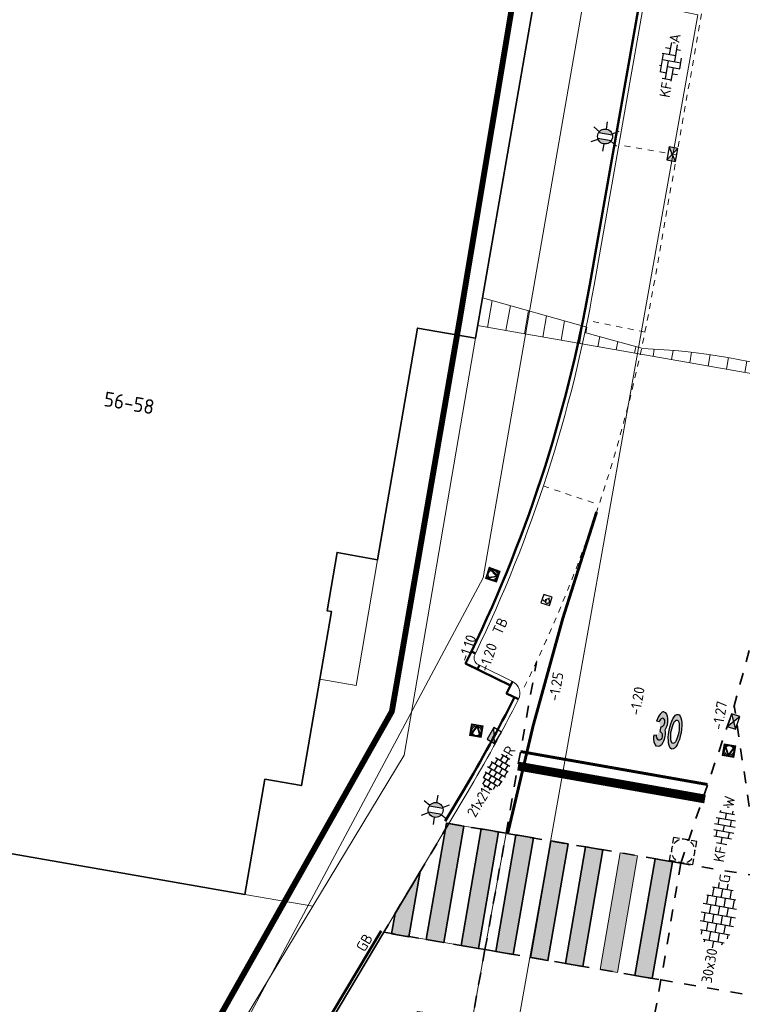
# Model space of a CAD drawing. Header units: metres. Extents: x 2514 to 227642, y 1683 to 852646.
# Tile 6 of 256: x 113492 to 113517, y 426269 to 426303. Entities that reach past the tile are written whole.
import ezdxf
from ezdxf.enums import TextEntityAlignment as Align
from ezdxf.lldxf.tags import DXFTag

# ---------------------------------------------------------------- set-up
doc = ezdxf.new("R2010")
doc.units = ezdxf.units.M
for name, pattern in [('VW-1-1_STREEP', [2, 1, -1]), ('XX-CENTER', [8, 5, -1, 1, -1]), ('ZZ-HIDDEN-SO', [4, 2, -2])]:
    doc.linetypes.add(name, pattern=pattern)
for name, color, linetype, lineweight in [('B-WE-GR-GROENVOORZIENING-GV', 252, 'Continuous', 18), ('B-WE-KG-GRENS_PERCEEL-GV', 252, 'KG-PERCEEL', 18), ('B-WE-OG-BEBOUWING-GV', 4, 'Continuous', 35), ('B-WE-OG-BEBOUWING_HUISNUMMER-T25-200', 7, 'Continuous', 25), ('B-WE-OG-BEBOUWING_LUIFEL-GV', 252, 'Continuous', 18), ('B-WE-VH-VERHARDING_OPEN-GV', 252, 'Continuous', 18), ('N-WE-IE-MEUBILAIR_WEGMEUBILAIR_LICHTMAST-S', 7, 'Continuous', 25), ('N-WE-IE-MEUBILAIR_WEGMEUBILAIR_VERKEERSBORD-S', 7, 'Continuous', 9), ('N-WE-KG-WERKGRENS-G', 7, 'XX-CENTER', 35), ('N-WE-RI-HWA_KOLK-S', 150, 'Continuous', 25), ('N-WE-RI-PUT-OPHOOGTEBRENGEN-S', 7, 'Continuous', 25), ('N-WE-VH-KANTOPSLUITING-T18', 1, 'Continuous', 18), ('N-WE-VH-KANTOPSLUITING_ACHTERKANTBAND-G', 1, 'Continuous', 50), ('N-WE-VH-KANTOPSLUITING_GAZONBAND-G', 1, 'Continuous', 35), ('N-WE-VH-KANTOPSLUITING_TROTTOIRBAND_130 150-G', 2, 'Continuous', 13), ('N-WE-VH-MATERIAALGRENS-G', 7, 'ZZ-HIDDEN-SO', 35), ('N-WE-VH-NAP-T18', 1, 'Continuous', 18), ('N-WE-VH-VERHARDING_BETONSTRAATSTEEN-S', 1, 'Continuous', 25), ('N-WE-VH-VERHARDING_STRAATBAKSTEEN-S', 1, 'Continuous', 5), ('N-WE-VH-VERHARDING_TEGEL-S', 1, 'Continuous', 25), ('N-WE-VH-VERKANTING-G', 252, 'Continuous', 5), ('N-WE-VH-VERKEERSTEGEL-S', 7, 'Continuous', 25), ('N-WE-VW-MARKERING_DWARS_OVERSTEEK_VOETGANGERS-G', 7, 'Continuous', 35), ('N-WE-VW-MARKERING_DWARS_OVERSTEEK_VOETGANGERS-V', 7, 'Continuous', 18), ('N-WE-VW-MARKERING_DWARS_STOPSTREEP_030-G', 7, 'Continuous', 25), ('N-WE-VW-MARKERING_LANGS_STREEP_11-G', 7, 'VW-1-1_STREEP', 13), ('N-WE-VW-MARKERING_LANGS_STREEP_11_010-G', 7, 'VW-1-1_STREEP', 13), ('N-WE-VW-MARKERING_SYMBOOL-S', 7, 'Continuous', 25)]:
    doc.layers.add(name, color=color, linetype=linetype, lineweight=lineweight)
doc.styles.add('ISO', font='NLCS-ISO.ttf')
doc.styles.add('NLCS-ISO', font='NLCS-ISO.ttf', dxfattribs={"height": 1.8})
doc.styles.add('NLCS-ISO-M200-T18', font='NLCS-ISO.ttf', dxfattribs={"height": 0.36})
doc.styles.add('NLCS-ISO-M200-T25', font='NLCS-ISO.ttf', dxfattribs={"height": 0.5})
doc.styles.get("Standard").update_dxf_attribs({"font": 'romans'})
tags = doc.linetypes.add('KG-PERCEEL', pattern='A,5.5,-2,["P",Standard,S=1.8,R=0,X=-0.5,Y=-0.9],-2,5.5,-2,[5,NLCS.SHX,S=0.75,R=0,X=0,Y=0],-2', length=19).pattern_tags.tags
tags[6] = DXFTag(74, 10)

# ---------------------------------------------------------------- blocks, each defined once
blk = doc.blocks.new('SVH-VERKEERSTEGEL_300X300_ROLSTOELTEGEL')
blk.add_hatch(color=256).paths.add_polyline_path([(-0.054, -0.046), (-0.054, -0.047, 33.986882)])
blk.add_line((0.014, -0.112), (-0.049, -0.112))
at = {"flags": 128}
blk.add_lwpolyline([(-0.054, -0.047, 33.986882), (-0.054, -0.046), (-0.049, -0.146), (0.038, -0.146), (0.075, -0.213), (0.11, -0.213)], format="xyb", dxfattribs=at)
blk.add_arc((-0.025, -0.188), 0.076, 125.8345, 346.0957)
blk.add_3dface([(-0.15, -0.3), (0.15, -0.3), (0.15, 0), (-0.15, 0)])
blk = doc.blocks.new('SVH-TEGEL_300X300_DUN_HALFST-SO')
for p, q in [((-4.5, -1.8), (-4.5, 1.8)), ((-3.7, 2.25), (-3, 2.25)), ((-3, -2.52), (-3, 2.52)), ((-1.5, -2.87), (-1.5, 2.87)), ((-1.5, 2.25), (0, 2.25)), ((0, -2.97), (0, 2.97)), ((1.5, -2.87), (1.5, 2.87)), ((1.5, 2.25), (3, 2.25)), ((3, -2.52), (3, 2.52)), ((4.5, -1.8), (4.5, 1.8)), ((-5.66, 0), (-4.5, 0)), ((-4.89, 1.5), (-4.5, 1.5)), ((-4.5, 0.75), (-3, 0.75)), ((-3, 1.5), (-1.5, 1.5)), ((-3, 0), (-1.5, 0)), ((-1.5, 0.75), (0, 0.75)), ((0, 1.5), (1.5, 1.5)), ((0, 0), (1.5, 0)), ((1.5, 0.75), (3, 0.75)), ((3, 1.5), (4.5, 1.5)), ((3, 0), (4.5, 0)), ((4.5, 0.75), (5.48, 0.75)), ((-4.89, -1.5), (-4.5, -1.5)), ((-4.5, -0.75), (-3, -0.75)), ((-3, -1.5), (-1.5, -1.5)), ((-1.5, -0.75), (0, -0.75)), ((0, -1.5), (1.5, -1.5)), ((1.5, -0.75), (3, -0.75)), ((3, -1.5), (4.5, -1.5)), ((4.5, -0.75), (5.48, -0.75)), ((-3.7, -2.25), (-3, -2.25)), ((-1.5, -2.25), (0, -2.25)), ((1.5, -2.25), (3, -2.25))]:
    blk.add_line(p, q)
at = {"style": 'NLCS-ISO'}
blk.add_attdef('FORMAAT', text='', height=1.8, dxfattribs=at).set_placement((-5.76, 0), align=Align.MIDDLE_RIGHT)
blk.add_attdef('KLEUR', text='', height=1.8, dxfattribs=at).set_placement((5.58, 0), align=Align.MIDDLE_LEFT)
at = {"style": 'NLCS-ISO', "flags": 1}
blk.add_attdef('FUNCTIE', text='', height=1.8, dxfattribs=at).set_placement((0.12, -3.58), align=Align.MIDDLE_CENTER)
blk = doc.blocks.new('N-SIE-WEG_VERKEERSBORD_ROND-SO')
h = blk.add_hatch(color=256)
h.dxf.hatch_style = 1
h.paths.add_polyline_path([(-1, 0, 1), (1, 0, 1)])
h.paths.add_polyline_path([(0.8, 0, -1), (-0.8, 0, -1)], flags=16)
h = blk.add_hatch(color=256)
h.dxf.hatch_style = 1
h.paths.add_polyline_path([(-0.77, 0.86), (-0.51, 0.86, -0.134934), (0, 1), (-1, 1), (-0.8, 0.6, -0.037994), (-0.7, 0.71)])
h = blk.add_hatch(color=256)
h.dxf.hatch_style = 1
h.paths.add_polyline_path([(-0.86, 0.72), (-1, 1), (-1, 0, -0.134934), (-0.86, 0.51)])
h = blk.add_hatch(color=256)
h.dxf.hatch_style = 1
h.paths.add_polyline_path([(0, -1, -0.134934), (-0.51, -0.86), (-0.86, -0.86), (-0.86, -0.51, -0.134934), (-1, 0), (-1, -1)])
h = blk.add_hatch(color=256)
h.dxf.hatch_style = 1
h.paths.add_polyline_path([(-0.11, -0.79, 0.066661), (0.11, -0.79), (0.69, 0.39, 0.050318), (0.6, 0.52), (0, -0.69), (-0.6, 0.52, 0.050318), (-0.69, 0.39)])
h = blk.add_hatch(color=256)
h.dxf.hatch_style = 1
h.paths.add_polyline_path([(0.77, 0.86), (0.7, 0.71, -0.037994), (0.8, 0.6), (1, 1), (0, 1, -0.134934), (0.51, 0.86)])
h = blk.add_hatch(color=256)
h.dxf.hatch_style = 1
h.paths.add_polyline_path([(0.86, -0.86), (0.51, -0.86, -0.134934), (0, -1), (1, -1), (1, 0, -0.134934), (0.86, -0.51)])
h = blk.add_hatch(color=256)
h.dxf.hatch_style = 1
h.paths.add_polyline_path([(0.86, 0.51, -0.134934), (1, 0), (1, 1), (0.86, 0.72)])
for points in [[(-1, -1), (1, -1), (1, 1), (-1, 1)], [(-0.86, -0.86), (0.86, -0.86), (0.86, 0.86), (-0.86, 0.86)]]:
    blk.add_lwpolyline(points, close=True)
at = {"flags": 128}
for points in [[(-1, 1), (0, -1), (1, 1)], [(-0.77, 0.86), (0, -0.69), (0.77, 0.86)]]:
    blk.add_lwpolyline(points, close=True, dxfattribs=at)
for radius in [1, 0.796]:
    blk.add_circle((0, 0), radius)
at = {"lineweight": 30, "flags": 104}
blk.add_attdef('bordgegevens', text='', height=1.8, dxfattribs=at).set_placement((2.21, 3.21), align=Align.TOP_LEFT)
blk = doc.blocks.new('SVH-BSS_KEIFORMAAT_HALFST_KL-SO')
for p, q in [((0, -1.88), (0, 1.71)), ((-3.15, -1), (-3.15, 0.83)), ((-3.15, 0), (-2.1, 0)), ((-2.1, -1.59), (-2.1, 1.42)), ((-2.1, 1.05), (-1.05, 1.05)), ((-1.05, -1.83), (-1.05, 1.66)), ((-1.05, 0), (0, 0)), ((0, 1.05), (1.05, 1.05)), ((1.05, -1.75), (1.05, 1.58)), ((1.05, 0), (2.1, 0)), ((2.1, -1.4), (2.1, 1.22)), ((2.1, 1.05), (2.41, 1.05)), ((3.15, -0.26), (3.15, 0.09)), ((3.15, 0), (3.16, 0)), ((-2.1, -1.05), (-1.05, -1.05)), ((0, -1.05), (1.05, -1.05)), ((2.1, -1.05), (2.64, -1.05))]:
    blk.add_line(p, q)
at = {"style": 'NLCS-ISO'}
blk.add_attdef('FORMAAT', text='', height=1.8, dxfattribs=at).set_placement((-3.62, -0.09), align=Align.MIDDLE_RIGHT)
blk.add_attdef('KLEUR', text='', height=1.8, dxfattribs=at).set_placement((3.17, -0.09), align=Align.MIDDLE_LEFT)
at = {"style": 'NLCS-ISO', "flags": 1}
blk.add_attdef('FUNCTIE', text='', height=1.8, dxfattribs=at).set_placement((0.12, -3.58), align=Align.MIDDLE_CENTER)
blk = doc.blocks.new('SVH-TEGEL_200X200_HALFST_KL-SO')
for p, q in [((-1, -1.7), (-1, 1.7)), ((0, -1.78), (0, 1.78)), ((1, -1.7), (1, 1.7)), ((-3, 0.5), (-3.26, 0.5)), ((-2, 1), (-3, 1)), ((-3, -0.83), (-3, 0.83)), ((-2, 0), (-3, 0)), ((-1, 1.5), (-2, 1.5)), ((-2, -1.44), (-2, 1.44)), ((-1, 0.5), (-2, 0.5)), ((0, 1), (-1, 1)), ((0, 0), (-1, 0)), ((1, 1.5), (0, 1.5)), ((1, 0.5), (0, 0.5)), ((2, 1), (1, 1)), ((2, 0), (1, 0)), ((2, -1.44), (2, 1.44)), ((3, 0.5), (2, 0.5)), ((3, -0.83), (3, 0.83)), ((3.39, 0), (3, 0)), ((-3, -0.5), (-3.26, -0.5)), ((-2, -1), (-2.81, -1)), ((-1, -0.5), (-2, -0.5)), ((-1, -1.5), (-1.84, -1.5)), ((0, -1), (-1, -1)), ((1, -0.5), (0, -0.5)), ((1, -1.5), (0, -1.5)), ((2, -1), (1, -1)), ((3, -0.5), (2, -0.5))]:
    blk.add_line(p, q)
at = {"style": 'NLCS-ISO'}
blk.add_attdef('FORMAAT', text='', height=1.8, dxfattribs=at).set_placement((-3.36, 0), align=Align.MIDDLE_RIGHT)
blk.add_attdef('KLEUR', text='', height=1.8, dxfattribs=at).set_placement((3.49, 0), align=Align.MIDDLE_LEFT)
at = {"style": 'NLCS-ISO', "flags": 1}
blk.add_attdef('FUNCTIE', text='', height=1.8, dxfattribs=at).set_placement((0.12, -3.58), align=Align.MIDDLE_CENTER)
blk = doc.blocks.new('SVH-BSS_KEIFORMAAT_ELLEBOOG_KL-SO-flat-63')
at = {"layer": 'N-WE-VH-VERHARDING_BETONSTRAATSTEEN-S', "ltscale": 0.2}
for p, q in [((0.082, 0.672), (0.152, 0.659)), ((-0.177, 0.504), (0.005, 0.472)), ((-0.032, 0.265), (0.039, 0.667)), ((0.139, 0.022), (0.24, 0.598)), ((0.212, 0.436), (0.339, 0.413)), ((-0.348, -0.319), (-0.238, 0.302)), ((-0.284, 0.31), (0.175, 0.229)), ((-0.275, 0.095), (0.346, -0.014)), ((-0.177, -0.562), (-0.068, 0.058)), ((0.309, -0.221), (0.374, 0.144)), ((-0.373, -0.101), (-0.311, -0.112)), ((-0.361, -0.317), (-0.141, -0.355)), ((-0.104, -0.148), (0.316, -0.222)), ((0.021, -0.645), (0.102, -0.185)), ((-0.282, -0.544), (0.03, -0.599)), ((0.066, -0.392), (0.231, -0.421))]:
    blk.add_line(p, q, dxfattribs=at)
at = {"layer": 'N-WE-VH-VERHARDING_BETONSTRAATSTEEN-S', "style": 'NLCS-ISO'}
blk.add_attdef('KLEUR', text='', height=0.36, rotation=80.0136, dxfattribs=at).set_placement((0.118, 0.669), align=Align.MIDDLE_LEFT)
at = {"layer": 'N-WE-VH-VERHARDING_BETONSTRAATSTEEN-S', "style": 'NLCS-ISO', "flags": 1}
blk.add_attdef('FUNCTIE', text='', height=0.36, rotation=80.0136, dxfattribs=at).set_placement((0.71, -0.101), align=Align.MIDDLE_CENTER)
at = {"layer": 'N-WE-VH-VERHARDING_BETONSTRAATSTEEN-S', "style": 'NLCS-ISO'}
blk.add_attdef('FORMAAT', text='', height=0.36, rotation=80.0136, dxfattribs=at).set_placement((-0.118, -0.669), align=Align.MIDDLE_RIGHT)
blk = doc.blocks.new('SRI-PUT_OPHOOGTEBRENGEN-SO-flat-61')
at = {"layer": 'N-WE-RI-PUT-OPHOOGTEBRENGEN-S', "lineweight": -3}
for points in [[(-0.13, 0.427), (-0.327, 0.461), (-0.362, 0.264)], [(0.165, 0.375), (-0.032, 0.41)], [(0.426, 0.127), (0.461, 0.324), (0.264, 0.358)], [(-0.379, 0.166), (-0.413, -0.031)], [(0.375, -0.169), (0.409, 0.028)], [(0.126, -0.43), (0.323, -0.464), (0.358, -0.267)], [(-0.169, -0.378), (0.028, -0.413)]]:
    blk.add_lwpolyline(points, dxfattribs=at)
at = {"layer": 'N-WE-RI-PUT-OPHOOGTEBRENGEN-S'}
blk.add_lwpolyline([(-0.268, -0.361), (-0.465, -0.327), (-0.431, -0.13)], dxfattribs=at)
at = {"layer": 'N-WE-RI-PUT-OPHOOGTEBRENGEN-S', "lineweight": -3, "ltscale": 0.2}
for start, end in [(110.0972, 140.0972), (65.0925, 95.0925), (155.0972, 185.0972), (20.0925, 50.0925), (335.0925, 5.0925), (200.0972, 230.0972), (290.0925, 320.0925), (245.0972, 275.0972)]:
    blk.add_arc((-0.002, -0.002), 0.4, start, end, dxfattribs=at)
blk = doc.blocks.new('N-SRI-KOLK_TROTTOIR-SO')
blk.add_hatch(color=256).paths.add_polyline_path([(1.125, 1.5), (-1.125, 1.5), (-1.125, 0)])
blk.add_line((-1.125, 0), (1.125, 1.5))
at = {"flags": 128}
blk.add_lwpolyline([(-1.125, 0), (1.125, 0), (1.125, 1.5), (-1.125, 1.5)], close=True, dxfattribs=at)
blk = doc.blocks.new('N-SRI-KOLK_STRAAT_450X300-SO')
h = blk.add_hatch(color=256)
h.dxf.hatch_style = 1
h.paths.add_polyline_path([(0, 0.75), (-1.125, 1.5), (-1.125, 0)])
h.paths.add_polyline_path([(1.125, 1.5), (0, 0.75), (1.125, 0)])
for p, q in [((-1.125, 0), (1.125, 1.5)), ((1.125, 0), (-1.125, 1.5))]:
    blk.add_line(p, q)
at = {"flags": 128}
blk.add_lwpolyline([(-1.125, 0), (1.125, 0), (1.125, 1.5), (-1.125, 1.5)], close=True, dxfattribs=at)
blk = doc.blocks.new('N-SVW-MARKERING_SYMBOOL_30_1.6')
h = blk.add_hatch(color=256)
h.dxf.hatch_style = 1
edge = h.paths.add_edge_path()
edge.add_ellipse((-0.323, 1.109), major_axis=(0, 0.489), ratio=0.505908, start_angle=229.697, end_angle=360)
edge.add_ellipse((-0.323, 0.778), major_axis=(0, 0.82), ratio=0.336382, start_angle=360, end_angle=424.7382)
edge.add_line((-0.573, 1.128), (-0.453, 1.109))
edge.add_ellipse((-0.323, 1.109), major_axis=(0.021, 0.195), ratio=0.658877, start_angle=180, end_angle=453.9791, ccw=False)
edge.add_line((-0.344, 0.914), (-0.353, 0.684))
edge.add_ellipse((-0.329, 0.489), major_axis=(0.021, -0.195), ratio=0.658877, start_angle=-93.9791, end_angle=181.5445, ccw=False)
edge.add_line((-0.458, 0.489), (-0.579, 0.473))
edge.add_ellipse((-0.323, 0.778), major_axis=(0, 0.82), ratio=0.336382, start_angle=471.8675, end_angle=474.2814)
edge.add_ellipse((-0.329, 0.489), major_axis=(0, 0.489), ratio=0.505908, start_angle=95.6444, end_angle=180)
edge.add_ellipse((-0.329, 0.489), major_axis=(0, 0.489), ratio=0.505908, start_angle=180, end_angle=308.3955)
h = blk.add_hatch(color=256)
h.dxf.hatch_style = 1
edge = h.paths.add_edge_path()
edge.add_ellipse((0.333, 0.8), major_axis=(0, 0.799), ratio=0.345489, start_angle=0, end_angle=360)
edge = h.paths.add_edge_path(flags=16)
edge.add_ellipse((0.333, 0.8), major_axis=(0, 0.538), ratio=0.31733, start_angle=0, end_angle=360)
at = {"flags": 128}
for points in [[(-0.453, 1.109), (-0.573, 1.128)], [(-0.344, 0.914), (-0.353, 0.684)], [(-0.458, 0.489), (-0.579, 0.473)]]:
    blk.add_lwpolyline(points, dxfattribs=at)
for centre, major_axis, ratio, start_param, end_param in [((-0.323, 0.778), (0, 0.82), 0.336382, 6.283185, 7.41308), ((-0.323, 1.109), (0.021, 0.195), 0.658877, 3.114636, 7.923431), ((-0.323, 0.778), (0, 0.82), 0.336382, 8.235642, 8.277772)]:
    blk.add_ellipse(centre, major_axis=major_axis, ratio=ratio, start_param=start_param, end_param=end_param)
at = {"extrusion": (0, 0, -1)}
for centre, major_axis, ratio, start_param, end_param in [((-0.323, 1.109), (0, 0.489), 0.505908, 0, 2.274216), ((-0.329, 0.489), (0, 0.489), 0.505908, 0.900669, 4.613876), ((-0.329, 0.489), (0.021, -0.195), 0.658877, 3.114636, 7.923431)]:
    blk.add_ellipse(centre, major_axis=major_axis, ratio=ratio, start_param=start_param, end_param=end_param, dxfattribs=at)
for major_axis, ratio in [((0, 0.799), 0.345489), ((0, 0.799), 0.345489), ((0, 0.799), 0.345489), ((0, 0.799), 0.345489), ((0, 0.538), 0.31733)]:
    blk.add_ellipse((0.333, 0.8), major_axis=major_axis, ratio=ratio)
blk = doc.blocks.new('hoekblok inw. 25')
at = {"layer": 'N-WE-VH-KANTOPSLUITING_ACHTERKANTBAND-G', "ltscale": 0.2, "flags": 128}
blk.add_lwpolyline([(-0.45, 0.15), (-0.45, 0), (0, 0), (0, 0.45), (-0.15, 0.45)], dxfattribs=at)
at = {"layer": 'N-WE-VH-KANTOPSLUITING_TROTTOIRBAND_130 150-G', "ltscale": 0.2, "flags": 128}
blk.add_lwpolyline([(-0.15, 0.45), (-0.15, 0.4, -0.414214), (-0.4, 0.15), (-0.45, 0.15)], format="xyb", dxfattribs=at)
blk = doc.blocks.new('N-SIE-WEG_LICHTMAST-SO')
h = blk.add_hatch(color=256)
h.paths.add_polyline_path([(1.16, 0.5, 0.658505), (-1.16, 0.5)])
h.paths.add_polyline_path([(-1.16, -0.5, 0.658505), (1.16, -0.5)])
at = {"flags": 128}
for points in [[(0, 1.27), (0, 2.53)], [(-2.19, 1.27), (-1.1, 0.63)], [(-1.16, 0.5), (1.16, 0.5)], [(1.1, 0.63), (2.19, 1.27)], [(-2.19, -1.27), (-1.1, -0.63)], [(-1.16, -0.5), (1.16, -0.5)], [(0, -1.27), (0, -2.53)], [(2.19, -1.27), (1.1, -0.63)]]:
    blk.add_lwpolyline(points, dxfattribs=at)
at = {"ltscale": 0.5}
blk.add_circle((0, 0), 1.27, dxfattribs=at)
at = {"style": 'NLCS-ISO'}
blk.add_attdef('TYPE', text='', height=1.8, dxfattribs=at).set_placement((0, 2.53), align=Align.BOTTOM_CENTER)

msp = doc.modelspace()

# ---------------------------------------------------------------- hatches: boundary and pattern name
at = {"layer": 'N-WE-VH-VERKANTING-G', "ltscale": 0.2}
h = msp.add_hatch(dxfattribs=at)
h.set_pattern_fill('ANSI31', color=256, scale=0.2, angle=45)
h.set_pattern_definition([(80.05004763, (0, 0), (-0.625449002, 0.1097203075), [])])
edge = h.paths.add_edge_path()
edge.add_line((113507.812, 426293.469), (113507.647, 426292.52))
edge.add_line((113507.647, 426292.52), (113525.088, 426289.46))
edge.add_line((113525.088, 426289.46), (113525.259, 426290.466))
edge.add_line((113525.259, 426290.466), (113519.007, 426290.929))
edge.add_line((113519.007, 426290.929), (113518.973, 426290.736))
edge.add_arc((113512.583, 426271.07), 20.678, 71.9994, 88.1007)
edge.add_line((113513.268, 426291.737), (113511.333, 426292.279))
edge.add_line((113511.333, 426292.279), (113511.366, 426292.473))
edge.add_line((113511.366, 426292.473), (113507.812, 426293.469))
at = {"layer": 'N-WE-VW-MARKERING_DWARS_OVERSTEEK_VOETGANGERS-V', "ltscale": 0.2}
h = msp.add_hatch(color=256, dxfattribs=at)
h.dxf.hatch_style = 1
h.paths.add_polyline_path([(113505.901, 426271.635), (113506.585, 426275.602), (113507.176, 426275.5), (113506.492, 426271.534)])
h = msp.add_hatch(color=256, dxfattribs=at)
h.dxf.hatch_style = 1
h.paths.add_polyline_path([(113507.084, 426271.433), (113507.768, 426275.399), (113508.359, 426275.297), (113507.675, 426271.331)])
h = msp.add_hatch(color=256, dxfattribs=at)
h.dxf.hatch_style = 1
h.paths.add_polyline_path([(113508.266, 426271.23), (113508.951, 426275.196), (113509.542, 426275.095), (113508.858, 426271.128)])
h = msp.add_hatch(color=256, dxfattribs=at)
h.dxf.hatch_style = 1
h.paths.add_polyline_path([(113509.449, 426271.027), (113510.133, 426274.994), (113510.725, 426274.892), (113510.04, 426270.925)])
h = msp.add_hatch(color=256, dxfattribs=at)
h.dxf.hatch_style = 1
h.paths.add_polyline_path([(113510.632, 426270.823), (113511.316, 426274.792), (113511.908, 426274.69), (113511.223, 426270.722)])
h = msp.add_hatch(color=256, dxfattribs=at)
h.dxf.hatch_style = 1
h.paths.add_polyline_path([(113511.814, 426270.62), (113512.499, 426274.59), (113513.09, 426274.488), (113512.406, 426270.518)])
h = msp.add_hatch(color=256, dxfattribs=at)
h.dxf.hatch_style = 1
h.paths.add_polyline_path([(113512.997, 426270.416), (113513.682, 426274.388), (113514.273, 426274.286), (113513.588, 426270.314)])
h = msp.add_hatch(color=256, dxfattribs=at)
h.dxf.hatch_style = 1
h.paths.add_polyline_path([(113504.718, 426271.838), (113504.836, 426272.522), (113505.692, 426273.952), (113505.31, 426271.736)])

# ---------------------------------------------------------------- linework, layer by layer
at = {"layer": 'B-WE-GR-GROENVOORZIENING-GV'}
msp.add_lwpolyline([(113507.573, 426292.094), (113505.602, 426292.436), (113504.245, 426284.549), (113502.865, 426284.804), (113502.524, 426282.823), (113502.672, 426282.797), (113501.653, 426276.876), (113500.411, 426277.089), (113499.731, 426273.172), (113502.039, 426272.769), (113505.148, 426277.907)], close=True, dxfattribs=at)
msp.add_lwpolyline([(113483.322, 426265.027), (113492.08, 426263.431), (113498.501, 426266.923), (113502.039, 426272.769), (113499.731, 426273.172), (113486.416, 426275.499)], dxfattribs=at)
at = {"layer": 'B-WE-KG-GRENS_PERCEEL-GV', "ltscale": 0.2}
for points in [[(113521.088, 426265.942), (113535.919, 426353.136), (113537.401, 426352.886), (113547.774, 426411.026), (113531.863, 426413.817), (113512.595, 426303.635), (113515.142, 426303.095), (113508.258, 426264.47), (113521.47, 426262.156), (113523.793, 426261.678)], [(113483.069, 426267.963), (113485.039, 426267.619), (113496.069, 426265.691), (113498.886, 426267.195), (113507.831, 426283.947), (113511.539, 426305.272), (113510.97, 426305.37), (113510.741, 426305.409), (113490.464, 426308.902), (113490.23, 426308.942)]]:
    msp.add_lwpolyline(points, dxfattribs=at)
at = {"layer": 'B-WE-OG-BEBOUWING-GV'}
msp.add_lwpolyline([(113499.797, 426305.222), (113491.852, 426306.605), (113486.416, 426275.499), (113499.731, 426273.172), (113500.411, 426277.089), (113501.653, 426276.876), (113502.672, 426282.797), (113502.524, 426282.823), (113502.865, 426284.804), (113504.245, 426284.549), (113505.602, 426292.436), (113507.573, 426292.094), (113509.56, 426303.523), (113502.762, 426304.706), (113502.725, 426304.489), (113500, 426304.963), (113499.76, 426305.005)], close=True, dxfattribs=at)
at = {"layer": 'B-WE-OG-BEBOUWING_LUIFEL-GV'}
msp.add_lwpolyline([(113504.245, 426284.549), (113502.865, 426284.804), (113502.524, 426282.823), (113502.672, 426282.797), (113502.276, 426280.493), (113503.511, 426280.281)], close=True, dxfattribs=at)
at = {"layer": 'B-WE-VH-VERHARDING_OPEN-GV'}
for points in [[(113508.612, 426275.253), (113506.669, 426275.585), (113504.456, 426271.887), (113507.895, 426271.295)], [(113507.895, 426271.295), (113504.456, 426271.887), (113500.72, 426265.629), (113499.899, 426264.864), (113492.803, 426261.256), (113492.496, 426261.131), (113492.172, 426261.058), (113491.841, 426261.04), (113491.511, 426261.076), (113482.836, 426262.78), (113482.3, 426260.303), (113486.345, 426259.488), (113485.76, 426256.644), (113488.01, 426256.194), (113488.424, 426258.183), (113488.634, 426258.579), (113489.337, 426258.828), (113492.573, 426258.503), (113493.582, 426258.66), (113494.462, 426259.071), (113501.691, 426263.069), (113502.489, 426264.051), (113505.599, 426269.191), (113507.468, 426268.951)]]:
    msp.add_lwpolyline(points, close=True, dxfattribs=at)
at = {"layer": 'N-WE-KG-WERKGRENS-G', "ltscale": 0.5, "const_width": 0.2, "flags": 128}
msp.add_lwpolyline([(113539.652, 426425.541), (113533.034, 426426.579), (113512.978, 426310.885), (113509.106, 426305.095), (113507.039, 426292.73), (113504.728, 426279.396), (113497.949, 426267.392), (113491.721, 426263.905), (113496.136, 426256.365), (113502.435, 426260.053, -0.182232), (113509.838, 426261.318, -0.126544), (113516.642, 426258.09), (113523.828, 426262.829), (113521.668, 426266.104), (113525.98, 426265.334), (113539.291, 426339.571), (113541.863, 426353.106), (113543.716, 426365.72), (113550.178, 426401.905), (113551.547, 426409.78), (113574.553, 426405.734), (113573.157, 426397.506), (113607.198, 426391.573), (113606.914, 426389.946), (113619.162, 426387.845), (113613.609, 426356.275), (113601.182, 426358.276), (113600.845, 426356.182), (113597.954, 426356.648), (113593.562, 426350.547), (113574.97, 426354.003), (113574.327, 426350.546), (113615.634, 426343.691), (113593.57, 426263.699, 0.356973), (113596.583, 426256.89), (113595.271, 426248.698), (113599.487, 426248.023), (113601.054, 426254.868), (113602.72, 426255.869), (113636.901, 426249.843), (113711.239, 426237.251), (113711.078, 426236.35), (113716.526, 426235.533), (113716.685, 426236.595), (113718.512, 426236.321), (113734.103, 426277.353), (113735.865, 426278.617), (113776.182, 426271.575), (113774.564, 426262.996), (113804.256, 426258), (113798.274, 426223.759), (113796.469, 426212.743), (113816.717, 426209.189), (113821.532, 426236.979), (113822.449, 426236.82), (113823.388, 426242.034), (113822.132, 426242.26), (113830.108, 426272.94), (113832.685, 426287.571), (113850.983, 426284.543), (113878.799, 426279.99), (113865.198, 426203.132), (113884.246, 426200.097), (113884.458, 426196.374), (113883.446, 426190.397), (113921.214, 426183.978), (113921.482, 426185.328), (113923.778, 426184.872), (113926.223, 426198.093), (113928.449, 426210.745), (113964.907, 426204.42), (113960.406, 426178.602), (113963.561, 426178.134), (113967.734, 426203.401), (113997.515, 426198.193), (113998.702, 426198.006), (113998.957, 426199.616), (114022.375, 426195.633), (114018.261, 426170.621), (114024.177, 426169.647), (114029.085, 426200.395), (114026.448, 426200.718), (114031.499, 426230.088), (114054.44, 426226.248), (114057.477, 426225.696), (114056.841, 426222.197), (114059.961, 426221.626), (114065.65, 426244.354), (114035.59, 426249.218), (114041.184, 426283.399), (114056.073, 426280.709), (114056.721, 426283.698), (114042.185, 426286.164), (114046.915, 426313.16), (114065.34, 426310.078), (114066.402, 426316.804), (114058.916, 426317.879), (114056.3, 426327.344), (114067.79, 426392.772), (114039.145, 426397.909), (113967.805, 426410.127), (113958.58, 426362.909), (114027.859, 426351.392), (114036.556, 426349.826), (114034.317, 426336.794), (114032.043, 426337.194), (114031.497, 426333.947), (114035.343, 426333.283), (114031.409, 426310.162), (113989.982, 426317.452), (113994.21, 426340.55), (114008.87, 426338.023), (114009.525, 426341.433), (113875.208, 426365.513)], format="xyb", dxfattribs=at)
at = {"layer": 'N-WE-VH-KANTOPSLUITING_ACHTERKANTBAND-G', "ltscale": 0.2}
msp.add_line((113506.541, 426275.664), (113507.162, 426276.706), dxfattribs=at)
at = {"layer": 'N-WE-VH-KANTOPSLUITING_ACHTERKANTBAND-G', "ltscale": 0.2, "flags": 128}
for points in [[(113516.097, 426310.447), (113514.423, 426310.742), (113511.461, 426293.922)], [(113507.239, 426281.03), (113508.764, 426280.283)], [(113508.83, 426280.417), (113508.632, 426280.013), (113509.034, 426279.812)]]:
    msp.add_lwpolyline(points, dxfattribs=at)
at = {"layer": 'N-WE-VH-KANTOPSLUITING_ACHTERKANTBAND-G', "ltscale": 0.2}
msp.add_lwpolyline([(113492.758, 426261.345), (113499.09, 426264.565, 0.141483), (113501.076, 426266.421), (113504.37, 426271.938)], format="xyb", dxfattribs=at)
for radius, start, end in [(47.85, 333.7145, 350.0136), (49.85, 329.2127, 333.3737)]:
    msp.add_arc((113464.336, 426302.22), radius, start, end, dxfattribs=at)
at = {"layer": 'N-WE-VH-KANTOPSLUITING_GAZONBAND-G', "ltscale": 0.2}
msp.add_lwpolyline([(113492.803, 426261.256), (113499.135, 426264.476, 0.141483), (113501.162, 426266.37), (113504.456, 426271.887)], format="xyb", dxfattribs=at)
at = {"layer": 'N-WE-VH-KANTOPSLUITING_TROTTOIRBAND_130 150-G', "ltscale": 0.2}
for p, q in [((113507.709, 426280.967), (113508.83, 426280.417)), ((113506.669, 426275.587), (113507.29, 426276.629))]:
    msp.add_line(p, q, dxfattribs=at)
at = {"layer": 'N-WE-VH-KANTOPSLUITING_TROTTOIRBAND_130 150-G', "ltscale": 0.2, "flags": 128}
msp.add_lwpolyline([(113514.493, 426310.273), (113511.609, 426293.896)], dxfattribs=at)
at = {"layer": 'N-WE-VH-KANTOPSLUITING_TROTTOIRBAND_130 150-G', "ltscale": 0.2}
for centre, radius, start, end in [((113464.343, 426302.219), 47.994, 334.251, 350.0141), ((113508.632, 426280.013), 0.45, 333.3737, 63.8941), ((113464.336, 426302.22), 50, 329.2127, 333.3737)]:
    msp.add_arc(centre, radius, start, end, dxfattribs=at)
at = {"layer": 'N-WE-VH-MATERIAALGRENS-G', "ltscale": 0.2}
for p, q in [((113508.612, 426275.253), (113509.645, 426281.075)), ((113517.239, 426273.788), (113516.379, 426279.587)), ((113506.669, 426275.585), (113504.456, 426271.887)), ((113508.612, 426275.253), (113506.669, 426275.585)), ((113506.669, 426275.585), (113508.612, 426275.253)), ((113507.895, 426271.295), (113508.612, 426275.253)), ((113514.562, 426274.237), (113508.612, 426275.253)), ((113514.562, 426274.237), (113513.884, 426270.264)), ((113517.243, 426273.779), (113514.562, 426274.237)), ((113504.456, 426271.887), (113507.895, 426271.295)), ((113507.895, 426271.295), (113507.468, 426268.951)), ((113507.895, 426271.295), (113513.884, 426270.264)), ((113513.884, 426270.264), (113513.474, 426268.01)), ((113513.884, 426270.264), (113516.695, 426269.779))]:
    msp.add_line(p, q, dxfattribs=at)
at = {"layer": 'N-WE-VH-MATERIAALGRENS-G', "ltscale": 0.2, "flags": 128}
msp.add_lwpolyline([(113514.562, 426274.237), (113516.379, 426279.587), (113517.647, 426284.326)], dxfattribs=at)
at = {"layer": 'N-WE-VH-VERKANTING-G', "ltscale": 0.2, "flags": 128}
msp.add_lwpolyline([(113507.812, 426293.469), (113507.647, 426292.52), (113525.088, 426289.46), (113525.259, 426290.466), (113519.007, 426290.929), (113518.973, 426290.736, 0.070371), (113513.268, 426291.737), (113511.333, 426292.279), (113511.366, 426292.473)], format="xyb", close=True, dxfattribs=at)
at = {"layer": 'N-WE-VW-MARKERING_DWARS_OVERSTEEK_VOETGANGERS-G', "ltscale": 0.2}
for points in [[(113505.901, 426271.635), (113506.585, 426275.602), (113507.176, 426275.5), (113506.492, 426271.534)], [(113507.084, 426271.433), (113507.768, 426275.399), (113508.359, 426275.297), (113507.675, 426271.331)], [(113508.266, 426271.23), (113508.951, 426275.196), (113509.542, 426275.095), (113508.858, 426271.128)], [(113509.449, 426271.027), (113510.133, 426274.994), (113510.725, 426274.892), (113510.04, 426270.925)], [(113510.632, 426270.823), (113511.316, 426274.792), (113511.908, 426274.69), (113511.223, 426270.722)], [(113512.997, 426270.416), (113513.682, 426274.388), (113514.273, 426274.286), (113513.588, 426270.314)], [(113504.718, 426271.838), (113504.836, 426272.522), (113505.692, 426273.952), (113505.31, 426271.736)]]:
    msp.add_lwpolyline(points, close=True, dxfattribs=at)
at = {"layer": 'N-WE-VW-MARKERING_DWARS_OVERSTEEK_VOETGANGERS-V', "ltscale": 0.2}
msp.add_lwpolyline([(113511.814, 426270.62), (113512.499, 426274.59), (113513.09, 426274.488), (113512.406, 426270.518)], close=True, dxfattribs=at)
at = {"layer": 'N-WE-VW-MARKERING_DWARS_STOPSTREEP_030-G', "flags": 128}
for points, const_width in [([(113515.47, 426276.912), (113509.105, 426278.033)], 0.1), ([(113515.384, 426276.419), (113509.018, 426277.54)], 0.3)]:
    msp.add_lwpolyline(points, dxfattribs=dict(at, const_width=const_width))
at = {"layer": 'N-WE-VW-MARKERING_LANGS_STREEP_11-G', "const_width": 0.1, "flags": 128}
msp.add_lwpolyline([(113511.694, 426286.18, 0.028391), (113508.669, 426275.243)], format="xyb", dxfattribs=at)
at = {"layer": 'N-WE-VW-MARKERING_LANGS_STREEP_11_010-G', "ltscale": 0.2}
for p, q in [((113516.515, 426310.222), (113513.579, 426293.549)), ((113509.882, 426287.066), (113511.777, 426286.429))]:
    msp.add_line(p, q, dxfattribs=at)
at = {"layer": 'N-WE-VW-MARKERING_LANGS_STREEP_11_010-G', "ltscale": 0.2, "flags": 128}
for points in [[(113514.42, 426298.327), (113512.451, 426298.674)], [(113513.343, 426292.301), (113511.382, 426292.698)]]:
    msp.add_lwpolyline(points, dxfattribs=at)
at = {"layer": 'N-WE-VW-MARKERING_LANGS_STREEP_11_010-G', "ltscale": 0.2}
msp.add_arc((113464.336, 426302.22), 50, 333.8941, 350.0136, dxfattribs=at)

# ---------------------------------------------------------------- block references
at = {"rotation": 243.998730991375}
msp.add_blockref('hoekblok inw. 25', (113507.239, 426281.03), dxfattribs=at)
at = {"layer": 'N-WE-IE-MEUBILAIR_WEGMEUBILAIR_LICHTMAST-S', "xscale": 0.2, "yscale": 0.2, "zscale": 0.2, "rotation": 350.1566500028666}
for p in [(113511.983, 426298.954), (113506.216, 426276.047)]:
    msp.add_blockref('N-SIE-WEG_LICHTMAST-SO', p, dxfattribs=at)
at = {"layer": 'N-WE-IE-MEUBILAIR_WEGMEUBILAIR_VERKEERSBORD-S', "ltscale": 0.2, "xscale": 0.2, "yscale": 0.2, "zscale": 0.2}
for p, rotation in [((113508.163, 426284.046), 71.41519050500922), ((113507.603, 426278.74), 170), ((113516.202, 426278.065), 350.0000000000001)]:
    msp.add_blockref('N-SIE-WEG_VERKEERSBORD_ROND-SO', p, dxfattribs=dict(at, rotation=rotation))
at = {"layer": 'N-WE-RI-HWA_KOLK-S', "ltscale": 0.2, "xscale": 0.2, "yscale": 0.2, "zscale": 0.2}
for name, p, rotation in [('N-SRI-KOLK_STRAAT_450X300-SO', (113514.42, 426298.327), 80.01356215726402), ('N-SRI-KOLK_STRAAT_450X300-SO', (113516.214, 426279.103), 251.2428471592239), ('N-SRI-KOLK_TROTTOIR-SO', (113508.34, 426278.499), 59.21265704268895)]:
    msp.add_blockref(name, p, dxfattribs=dict(at, rotation=rotation))
at = {"layer": 'N-WE-RI-PUT-OPHOOGTEBRENGEN-S', "ltscale": 0.2}
msp.add_blockref('SRI-PUT_OPHOOGTEBRENGEN-SO-flat-61', (113514.643, 426274.652), dxfattribs=at)
at = {"layer": 'N-WE-VH-VERHARDING_BETONSTRAATSTEEN-S', "ltscale": 0.2, "xscale": 0.2, "yscale": 0.2, "zscale": 0.2, "rotation": 80.05004763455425}
msp.add_blockref('SVH-BSS_KEIFORMAAT_HALFST_KL-SO', (113516.041, 426275.518), dxfattribs=at).add_auto_attribs({'FORMAAT': 'KF', 'KLEUR': 'W'})
at = {"layer": 'N-WE-VH-VERHARDING_STRAATBAKSTEEN-S', "ltscale": 0.2}
msp.add_blockref('SVH-BSS_KEIFORMAAT_ELLEBOOG_KL-SO-flat-63', (113514.212, 426301.478), dxfattribs=at).add_auto_attribs({'FORMAAT': 'KF', 'KLEUR': 'A'})
at = {"layer": 'N-WE-VH-VERHARDING_TEGEL-S', "xscale": 0.2, "yscale": 0.2, "zscale": 0.2}
for name, p, rotation, values in [('SVH-TEGEL_200X200_HALFST_KL-SO', (113508.293, 426277.332), 59.16268573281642, {'FORMAAT': '21x21', 'KLEUR': 'R'}), ('SVH-TEGEL_300X300_DUN_HALFST-SO', (113515.834, 426272.469), 80.0135621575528, {'FORMAAT': '30x30', 'KLEUR': 'G'})]:
    msp.add_blockref(name, p, dxfattribs=dict(at, rotation=rotation)).add_auto_attribs(values)
at = {"layer": 'N-WE-VH-VERKEERSTEGEL-S', "ltscale": 0.2, "rotation": 71.41519050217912}
msp.add_blockref('SVH-VERKEERSTEGEL_300X300_ROLSTOELTEGEL', (113509.85, 426283.235), dxfattribs=at)
at = {"layer": 'N-WE-VW-MARKERING_SYMBOOL-S', "xscale": 0.7499999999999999, "yscale": 0.7499999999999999, "rotation": 350.0135621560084}
msp.add_blockref('N-SVW-MARKERING_SYMBOOL_30_1.6', (113514.013, 426278.161), dxfattribs=at)

# ---------------------------------------------------------------- texts
at = {"layer": 'B-WE-OG-BEBOUWING_HUISNUMMER-T25-200', "style": 'NLCS-ISO-M200-T25'}
msp.add_text('56-58', height=0.5, rotation=350, dxfattribs=at).set_placement((113495.792, 426289.889), align=Align.MIDDLE)
at = {"layer": 'N-WE-VH-KANTOPSLUITING-T18', "style": 'NLCS-ISO-M200-T18'}
for s, rotation, p in [('TB', 65.5925, (113508.46, 426281.972)), ('GB', 59.163, (113503.8, 426271.193))]:
    msp.add_text(s, height=0.36, rotation=rotation, dxfattribs=at).set_placement(p)
at = {"layer": 'N-WE-VH-NAP-T18', "style": 'ISO'}
for s, rotation, p in [('-1.10', 71.4152, (113507.324, 426281.061)), ('-1.20', 71.4152, (113508.012, 426280.721)), ('-1.25', 80.1086, (113510.402, 426279.723)), ('-1.20', 80.1086, (113513.168, 426279.239)), ('-1.27', 80.1086, (113515.977, 426278.746))]:
    msp.add_text(s, height=0.36, rotation=rotation, dxfattribs=at).set_placement(p)

doc.saveas('drawing.dxf')
